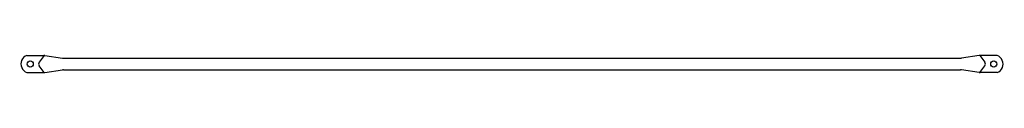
# Model space of a CAD drawing. Extents: x 10 to 206, y 138 to 141.
import ezdxf

# ---------------------------------------------------------------- set-up
doc = ezdxf.new("R2010")
doc.units = 0
doc.header["$MEASUREMENT"] = 0
doc.layers.get('0').update_dxf_attribs({"linetype": 'CONTINUOUS'})

msp = doc.modelspace()

# ---------------------------------------------------------------- linework, layer by layer
at = {"color": 7}
for p, q in [((11.73, 141.41), (15.13, 141.41)), ((15.21, 141.4), (14.2, 140.06)), ((15.3, 141.39), (18.84, 140.85)), ((19.01, 140.84), (196.89, 140.84)), ((200.6, 141.39), (197.06, 140.85)), ((200.69, 141.4), (201.7, 140.06)), ((204.17, 141.41), (200.77, 141.41)), ((15.21, 138), (14.2, 139.34)), ((200.69, 138), (201.7, 139.34)), ((11.73, 137.99), (15.13, 137.99)), ((15.3, 138.01), (18.84, 138.55)), ((19.01, 138.56), (196.89, 138.56)), ((200.6, 138.01), (197.06, 138.55)), ((204.17, 137.99), (200.77, 137.99))]:
    msp.add_line(p, q, dxfattribs=at)
for centre in [(12.44, 139.7), (203.46, 139.7)]:
    msp.add_circle(centre, 0.604, dxfattribs=at)
for points in [[(11.73, 141.41), (10.79, 141.01), (10.34, 139.93), (10.74, 138.99), (10.92, 138.54), (11.28, 138.18), (11.73, 137.99)], [(204.17, 137.99), (205.11, 138.39), (205.56, 139.47), (205.16, 140.41), (204.98, 140.86), (204.62, 141.22), (204.17, 141.41)]]:
    msp.add_open_spline(points, degree=3, knots=[0, 0, 0, 0, 1, 1, 1, 2, 2, 2, 2], dxfattribs=at)
for points in [[(15.3, 141.39), (15.24, 141.4), (15.19, 141.41), (15.13, 141.41)], [(18.84, 140.85), (18.9, 140.84), (18.96, 140.84), (19.01, 140.84)], [(196.89, 140.84), (196.94, 140.84), (197, 140.84), (197.06, 140.85)], [(200.77, 141.41), (200.71, 141.41), (200.66, 141.4), (200.6, 141.39)], [(14.2, 140.06), (14.04, 139.85), (14.04, 139.55), (14.2, 139.34)], [(201.7, 139.34), (201.86, 139.55), (201.86, 139.85), (201.7, 140.06)], [(15.13, 137.99), (15.19, 137.99), (15.24, 138), (15.3, 138.01)], [(19.01, 138.56), (18.96, 138.56), (18.9, 138.56), (18.84, 138.55)], [(197.06, 138.55), (197, 138.56), (196.94, 138.56), (196.89, 138.56)], [(200.6, 138.01), (200.66, 138), (200.71, 137.99), (200.77, 137.99)]]:
    msp.add_open_spline(points, degree=3, dxfattribs=at)

doc.saveas('drawing.dxf')
